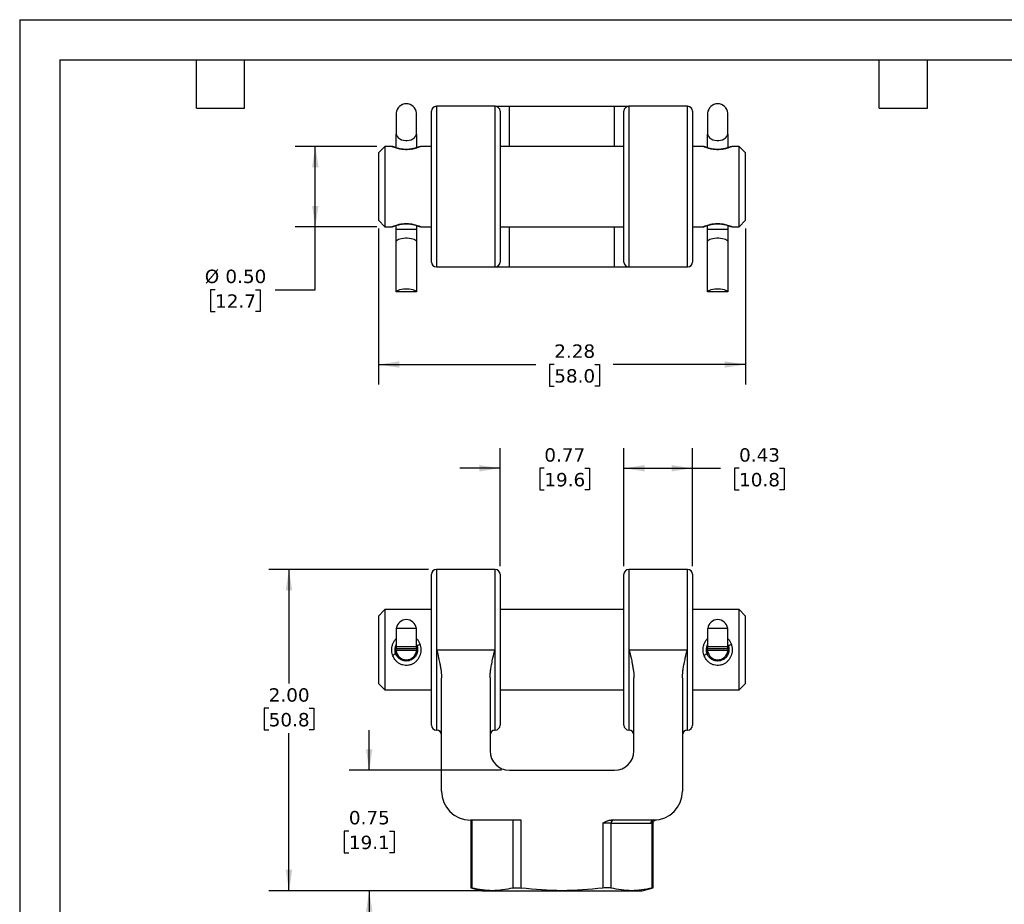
# Model space of a CAD drawing. Header units: inches. Extents: x 0 to 11, y 0 to 8.5.
# Tile 2 of 5: x 0 to 6.1, y 3 to 8.5. Entities that reach past the tile are written whole.
import ezdxf

# ---------------------------------------------------------------- set-up
doc = ezdxf.new("R2010")
doc.units = ezdxf.units.IN
doc.header["$MEASUREMENT"] = 0
doc.linetypes.add('SLD-Solid', pattern=[0])
doc.layers.add('DIMENSIONS', color=140, linetype='SLD-Solid', lineweight=25)
doc.layers.add('TEXT', color=140, linetype='SLD-Solid', lineweight=25)
doc.styles.add('SLDTEXTSTYLE0', font='VERDANA.TTF')
doc.dimstyles.new('SLDDIMSTYLE0', dxfattribs={"dimtxt": 0.084961, "dimasz": 0.13, "dimexe": 0, "dimexo": 0.0625, "dimgap": 0.02124, "dimtad": 0, "dimtih": 1, "dimtoh": 1, "dimrnd": 1e-09, "dimzin": 4, "dimdsep": 46, "dimtxsty": 'SLDTEXTSTYLE0', "dimsah": 1, "dimcen": 0.09, "dimadec": 0, "dimazin": 1, "dimtfac": 1, "dimtofl": 0, "dimtmove": 0, "dimatfit": 3, "dimfxl": 0, "dimfrac": 2, "dimtolj": 1, "dimtzin": 12, "dimarcsym": 0})
doc.dimstyles.new('SLDDIMSTYLE1', dxfattribs={"dimtxt": 0.084961, "dimasz": 0.13, "dimexe": 0, "dimexo": 0.0625, "dimgap": 0.02124, "dimtad": 0, "dimtih": 1, "dimtoh": 1, "dimrnd": 1e-09, "dimdsep": 46, "dimtxsty": 'SLDTEXTSTYLE0', "dimsah": 1, "dimcen": 0.09, "dimadec": 0, "dimazin": 2, "dimtfac": 1, "dimtmove": 0, "dimatfit": 0, "dimfxl": 0, "dimfrac": 2, "dimtolj": 1, "dimtzin": 12, "dimarcsym": 0})
doc.dimstyles.new('SLDDIMSTYLE2', dxfattribs={"dimtxt": 0.084961, "dimasz": 0.13, "dimexe": 0, "dimexo": 0.0625, "dimgap": 0.02124, "dimtad": 0, "dimtih": 1, "dimtoh": 1, "dimrnd": 1e-09, "dimdsep": 46, "dimtxsty": 'SLDTEXTSTYLE0', "dimsah": 1, "dimcen": 0.09, "dimadec": 0, "dimazin": 2, "dimtfac": 1, "dimtofl": 0, "dimtmove": 0, "dimatfit": 3, "dimfxl": 0, "dimfrac": 2, "dimtolj": 1, "dimtzin": 12, "dimarcsym": 0})
doc.dimstyles.new('SLDDIMSTYLE3', dxfattribs={"dimtxt": 0.084961, "dimasz": 0.13, "dimexe": 0, "dimexo": 0.0625, "dimgap": 0.02124, "dimtad": 0, "dimtih": 1, "dimtoh": 1, "dimrnd": 1e-09, "dimzin": 0, "dimdsep": 46, "dimtxsty": 'SLDTEXTSTYLE0', "dimsah": 1, "dimcen": 0.09, "dimadec": 0, "dimazin": 0, "dimtfac": 1, "dimtofl": 0, "dimtmove": 0, "dimatfit": 3, "dimfxl": 0, "dimfrac": 2, "dimtolj": 1, "dimtzin": 12, "dimarcsym": 0})
doc.dimstyles.new('SLDDIMSTYLE4', dxfattribs={"dimtxt": 0.084961, "dimasz": 0.13, "dimexe": 0, "dimexo": 0.0625, "dimgap": 0.02124, "dimtad": 0, "dimtih": 1, "dimtoh": 1, "dimrnd": 1e-09, "dimzin": 12, "dimdsep": 46, "dimtxsty": 'SLDTEXTSTYLE0', "dimsah": 1, "dimcen": 0.09, "dimadec": 0, "dimazin": 3, "dimtfac": 1, "dimtofl": 0, "dimtmove": 0, "dimatfit": 3, "dimfxl": 0, "dimfrac": 2, "dimtolj": 1, "dimtzin": 12, "dimarcsym": 0})

# ---------------------------------------------------------------- blocks, each defined once
blk = doc.blocks.new('_D')
at = {"layer": 'DIMENSIONS'}
for p, q in [((2.5438, 5.077), (1.5513, 5.077)), ((1.6763, 5.077), (1.6763, 4.3665)), ((1.5501, 4.2125), (1.5215, 4.2125)), ((1.5215, 4.2125), (1.5215, 4.0774)), ((1.8025, 4.2125), (1.8311, 4.2125)), ((1.8311, 4.2125), (1.8311, 4.0774)), ((1.5215, 4.0774), (1.5501, 4.0774)), ((1.6763, 3.077), (1.6763, 4.0584)), ((1.8311, 4.0774), (1.8025, 4.0774)), ((2.8927, 3.077), (1.5513, 3.077))]:
    blk.add_line(p, q, dxfattribs=at)
for points in [[(1.6763, 5.077), (1.6563, 4.947), (1.6963, 4.947)], [(1.6763, 3.077), (1.6963, 3.207), (1.6563, 3.207)]]:
    blk.add_solid(points, dxfattribs=at)
at = {"layer": 'DIMENSIONS', "char_height": 0.08333, "attachment_point": 1, "style": 'SLDTEXTSTYLE0'}
for s, insert in [('2.00', (1.5501, 4.3373)), ('50.8', (1.5501, 4.1833))]:
    blk.add_mtext(s, dxfattribs=dict(at, insert=insert))
blk = doc.blocks.new('_D_1')
at = {"layer": 'DIMENSIONS'}
for p, q in [((2.9903, 5.097), (2.9903, 5.832)), ((3.7613, 5.097), (3.7613, 5.832)), ((2.9903, 5.707), (2.7403, 5.707)), ((3.2657, 5.707), (3.2372, 5.707)), ((3.2372, 5.707), (3.2372, 5.5719)), ((3.5182, 5.707), (3.5467, 5.707)), ((3.5467, 5.707), (3.5467, 5.5719)), ((3.7613, 5.707), (4.0113, 5.707)), ((3.2372, 5.5719), (3.2657, 5.5719)), ((3.5467, 5.5719), (3.5182, 5.5719))]:
    blk.add_line(p, q, dxfattribs=at)
for points in [[(2.9903, 5.707), (2.8603, 5.727), (2.8603, 5.687)], [(3.7613, 5.707), (3.8913, 5.687), (3.8913, 5.727)]]:
    blk.add_solid(points, dxfattribs=at)
at = {"layer": 'DIMENSIONS', "char_height": 0.08333, "attachment_point": 1, "style": 'SLDTEXTSTYLE0'}
for s, insert in [('0.77', (3.2657, 5.8318)), ('19.6', (3.2657, 5.6778))]:
    blk.add_mtext(s, dxfattribs=dict(at, insert=insert))
blk = doc.blocks.new('_D_2')
at = {"layer": 'DIMENSIONS'}
for p, q in [((3.7613, 5.097), (3.7613, 5.832)), ((4.1878, 5.097), (4.1878, 5.832)), ((3.7613, 5.707), (4.1878, 5.707)), ((4.1878, 5.707), (4.363, 5.707)), ((4.4781, 5.707), (4.4496, 5.707)), ((4.4496, 5.707), (4.4496, 5.5719)), ((4.7306, 5.707), (4.7591, 5.707)), ((4.7591, 5.707), (4.7591, 5.5719)), ((4.4496, 5.5719), (4.4781, 5.5719)), ((4.7591, 5.5719), (4.7306, 5.5719))]:
    blk.add_line(p, q, dxfattribs=at)
for points in [[(3.7613, 5.707), (3.8913, 5.687), (3.8913, 5.727)], [(4.1878, 5.707), (4.0578, 5.727), (4.0578, 5.687)]]:
    blk.add_solid(points, dxfattribs=at)
at = {"layer": 'DIMENSIONS', "char_height": 0.08333, "attachment_point": 1, "style": 'SLDTEXTSTYLE0'}
for s, insert in [('0.43', (4.4781, 5.8318)), ('10.8', (4.4781, 5.6778))]:
    blk.add_mtext(s, dxfattribs=dict(at, insert=insert))
blk = doc.blocks.new('_D_3')
at = {"layer": 'DIMENSIONS'}
for p, q in [((2.1755, 3.827), (2.1755, 4.077)), ((2.9983, 3.827), (2.0505, 3.827)), ((2.0492, 3.4485), (2.0207, 3.4485)), ((2.0207, 3.4485), (2.0207, 3.3135)), ((2.3017, 3.4485), (2.3302, 3.4485)), ((2.3302, 3.4485), (2.3302, 3.3135)), ((2.0207, 3.3135), (2.0492, 3.3135)), ((2.3302, 3.3135), (2.3017, 3.3135)), ((2.8927, 3.077), (2.0505, 3.077)), ((2.1755, 3.077), (2.1755, 2.827))]:
    blk.add_line(p, q, dxfattribs=at)
for points in [[(2.1755, 3.827), (2.1955, 3.957), (2.1555, 3.957)], [(2.1755, 3.077), (2.1555, 2.947), (2.1955, 2.947)]]:
    blk.add_solid(points, dxfattribs=at)
at = {"layer": 'DIMENSIONS', "char_height": 0.08333, "attachment_point": 1, "style": 'SLDTEXTSTYLE0'}
for s, insert in [('0.75', (2.0492, 3.5734)), ('19.1', (2.0492, 3.4193))]:
    blk.add_mtext(s, dxfattribs=dict(at, insert=insert))
blk = doc.blocks.new('_D_6')
at = {"layer": 'DIMENSIONS'}
for p, q in [((2.2238, 7.7108), (1.7151, 7.7108)), ((1.8401, 7.2108), (1.8401, 7.7108)), ((2.2238, 7.2108), (1.7151, 7.2108)), ((1.8401, 6.8189), (1.8401, 7.2108)), ((1.2164, 6.8189), (1.1878, 6.8189)), ((1.1878, 6.8189), (1.1878, 6.6838)), ((1.4688, 6.8189), (1.4974, 6.8189)), ((1.4974, 6.8189), (1.4974, 6.6838)), ((1.5901, 6.8189), (1.8401, 6.8189)), ((1.1878, 6.6838), (1.2164, 6.6838)), ((1.4974, 6.6838), (1.4688, 6.6838))]:
    blk.add_line(p, q, dxfattribs=at)
for points in [[(1.8401, 7.7108), (1.8201, 7.5808), (1.8601, 7.5808)], [(1.8401, 7.2108), (1.8601, 7.3408), (1.8201, 7.3408)]]:
    blk.add_solid(points, dxfattribs=at)
at = {"layer": 'DIMENSIONS', "char_height": 0.08333, "attachment_point": 1, "style": 'SLDTEXTSTYLE0'}
for s, insert in [('%%c', (1.1522, 6.9437)), ('0.50', (1.2805, 6.9437)), ('12.7', (1.2164, 6.7897))]:
    blk.add_mtext(s, dxfattribs=dict(at, insert=insert))
blk = doc.blocks.new('_D_7')
at = {"layer": 'DIMENSIONS'}
for p, q in [((2.2338, 7.2008), (2.2338, 6.2281)), ((4.5178, 7.2008), (4.5178, 6.2281)), ((2.2338, 6.3531), (3.2124, 6.3531)), ((3.3275, 6.3531), (3.299, 6.3531)), ((3.299, 6.3531), (3.299, 6.2181)), ((3.58, 6.3531), (3.6085, 6.3531)), ((3.6085, 6.3531), (3.6085, 6.2181)), ((4.5178, 6.3531), (3.6951, 6.3531)), ((3.299, 6.2181), (3.3275, 6.2181)), ((3.6085, 6.2181), (3.58, 6.2181))]:
    blk.add_line(p, q, dxfattribs=at)
for points in [[(2.2338, 6.3531), (2.3638, 6.3331), (2.3638, 6.3731)], [(4.5178, 6.3531), (4.3878, 6.3731), (4.3878, 6.3331)]]:
    blk.add_solid(points, dxfattribs=at)
at = {"layer": 'DIMENSIONS', "char_height": 0.08333, "attachment_point": 1, "style": 'SLDTEXTSTYLE0'}
for s, insert in [('2.28', (3.3275, 6.478)), ('58.0', (3.3275, 6.324))]:
    blk.add_mtext(s, dxfattribs=dict(at, insert=insert))

msp = doc.modelspace()

# ---------------------------------------------------------------- linework, layer by layer
at = {"color": 7, "linetype": 'SLD-Solid'}
for q in [(0.0001, 0.0001), (11.0001, 8.5001)]:
    msp.add_line((0.0001, 8.5001), q, dxfattribs=at)
for p, q in [((2.3445, 7.9189), (2.3445, 7.787)), ((2.4691, 7.787), (2.4691, 7.9189)), ((2.5957, 7.9608), (2.5938, 7.9608)), ((2.5938, 7.9608), (2.5938, 6.9608)), ((2.9583, 7.9608), (2.5958, 7.9608)), ((2.9603, 7.9608), (2.9583, 7.9608)), ((2.9603, 7.9608), (3.0483, 7.9608)), ((2.9603, 6.9608), (2.9603, 7.9608)), ((3.0483, 7.9608), (3.7033, 7.9608)), ((3.0483, 7.7108), (3.0483, 7.9608)), ((3.7033, 7.9608), (3.7913, 7.9608)), ((3.7033, 7.7108), (3.7033, 7.9608)), ((3.7932, 7.9608), (3.7913, 7.9608)), ((3.7913, 7.9608), (3.7913, 6.9608)), ((4.1558, 7.9608), (3.7933, 7.9608)), ((4.1578, 7.9608), (4.1558, 7.9608)), ((4.1578, 6.9608), (4.1578, 7.9608)), ((4.2825, 7.9189), (4.2825, 7.787)), ((4.4071, 7.787), (4.4071, 7.9189)), ((2.3445, 7.7023), (2.3445, 7.787)), ((2.4691, 7.787), (2.4691, 7.7025)), ((4.2825, 7.7023), (4.2825, 7.787)), ((4.4071, 7.787), (4.4071, 7.7025)), ((2.2738, 7.7108), (2.2338, 7.6708)), ((2.2338, 7.6708), (2.2338, 7.2508)), ((2.3168, 7.7108), (2.2738, 7.7108)), ((2.2738, 7.7108), (2.2738, 7.4608)), ((2.3265, 7.7084), (2.3239, 7.7094)), ((2.497, 7.7108), (2.4896, 7.7094)), ((2.5638, 7.7108), (2.4967, 7.7108)), ((3.7613, 7.7108), (2.9903, 7.7108)), ((4.2548, 7.7108), (4.1878, 7.7108)), ((4.435, 7.7108), (4.4276, 7.7094)), ((4.4778, 7.7108), (4.4347, 7.7108)), ((4.5178, 7.6708), (4.4778, 7.7108)), ((4.4778, 7.4608), (4.4778, 7.7108)), ((4.5178, 7.2508), (4.5178, 7.6708)), ((2.2738, 7.4608), (2.2738, 7.2108)), ((4.4778, 7.2108), (4.4778, 7.4608)), ((2.2338, 7.2508), (2.2738, 7.2108)), ((4.4778, 7.2108), (4.5178, 7.2508)), ((2.2738, 7.2108), (2.3168, 7.2108)), ((2.3168, 7.2109), (2.3167, 7.2109)), ((2.3286, 7.214), (2.3304, 7.2146)), ((2.3445, 7.1963), (2.3445, 7.2194)), ((2.3445, 7.1215), (2.3445, 7.1963)), ((2.3445, 7.1963), (2.4691, 7.1963)), ((2.4691, 7.2193), (2.4691, 7.1963)), ((2.4691, 7.1963), (2.4691, 7.1215)), ((2.4832, 7.2146), (2.4856, 7.2137)), ((2.4878, 7.2129), (2.4895, 7.2123)), ((2.4894, 7.2123), (2.497, 7.2108)), ((2.4967, 7.2109), (2.4968, 7.2109)), ((2.4967, 7.2108), (2.5638, 7.2108)), ((2.9903, 7.2108), (3.7613, 7.2108)), ((3.0483, 6.9608), (3.0483, 7.2108)), ((3.7033, 6.9608), (3.7033, 7.2108)), ((4.1878, 7.2108), (4.2548, 7.2108)), ((4.2548, 7.2109), (4.2547, 7.2109)), ((4.2666, 7.214), (4.2684, 7.2146)), ((4.2825, 7.1963), (4.2825, 7.2194)), ((4.2825, 7.1215), (4.2825, 7.1963)), ((4.2825, 7.1963), (4.4071, 7.1963)), ((4.4071, 7.2193), (4.4071, 7.1963)), ((4.4071, 7.1963), (4.4071, 7.1215)), ((4.4212, 7.2146), (4.4236, 7.2137)), ((4.4258, 7.2129), (4.4275, 7.2123)), ((4.4274, 7.2123), (4.435, 7.2108)), ((4.4347, 7.2109), (4.4348, 7.2109)), ((4.4347, 7.2108), (4.4778, 7.2108)), ((2.3445, 6.8054), (2.3445, 7.1215)), ((2.4691, 7.1215), (2.4691, 6.8054)), ((4.2825, 6.8054), (4.2825, 7.1215)), ((4.4071, 7.1215), (4.4071, 6.8054)), ((2.5938, 6.9608), (2.5957, 6.9608)), ((2.5958, 6.9608), (2.9583, 6.9608)), ((2.9583, 6.9608), (2.9603, 6.9608)), ((2.9603, 6.9608), (3.0483, 6.9608)), ((3.0483, 6.9608), (3.7033, 6.9608)), ((3.7033, 6.9608), (3.7913, 6.9608)), ((3.7913, 6.9608), (3.7932, 6.9608)), ((3.7933, 6.9608), (4.1558, 6.9608)), ((4.1558, 6.9608), (4.1578, 6.9608)), ((2.4691, 6.8054), (2.3445, 6.8054)), ((4.4071, 6.8054), (4.2825, 6.8054)), ((2.9603, 5.077), (2.5938, 5.077)), ((2.5938, 5.077), (2.5938, 4.077)), ((2.9603, 4.077), (2.9603, 5.077)), ((4.1578, 5.077), (3.7913, 5.077)), ((3.7913, 5.077), (3.7913, 4.077)), ((4.1578, 4.077), (4.1578, 5.077)), ((2.2738, 4.827), (2.2338, 4.787)), ((2.2338, 4.787), (2.2338, 4.367)), ((2.5638, 4.827), (2.2738, 4.827)), ((2.2738, 4.827), (2.2738, 4.327)), ((3.7613, 4.827), (2.9903, 4.827)), ((4.4778, 4.827), (4.1878, 4.827)), ((4.5178, 4.787), (4.4778, 4.827)), ((4.4778, 4.327), (4.4778, 4.827)), ((4.5178, 4.577), (4.5178, 4.787)), ((2.3445, 4.7103), (2.3445, 4.5952)), ((2.4691, 4.7103), (2.3445, 4.7103)), ((2.4691, 4.5952), (2.4691, 4.7103)), ((4.4071, 4.7103), (4.2825, 4.7103)), ((4.2825, 4.7103), (4.2825, 4.5952)), ((4.4071, 4.5952), (4.4071, 4.7103)), ((2.4691, 4.6078), (2.4731, 4.6002)), ((4.4071, 4.6078), (4.4111, 4.6002)), ((2.4691, 4.5952), (2.3445, 4.5952)), ((2.3445, 4.5952), (2.3445, 4.582)), ((2.4691, 4.582), (2.3445, 4.582)), ((2.3445, 4.572), (2.3445, 4.582)), ((2.4691, 4.572), (2.3445, 4.572)), ((2.3445, 4.5466), (2.3445, 4.572)), ((2.4691, 4.582), (2.4691, 4.5952)), ((2.4691, 4.582), (2.4691, 4.572)), ((2.4691, 4.572), (2.4691, 4.5456)), ((2.5958, 4.577), (2.9583, 4.577)), ((2.5958, 4.077), (2.5958, 4.577)), ((2.9583, 4.577), (2.9583, 4.077)), ((3.7933, 4.577), (4.1558, 4.577)), ((3.7933, 4.077), (3.7933, 4.577)), ((4.1558, 4.577), (4.1558, 4.077)), ((4.4071, 4.5952), (4.2825, 4.5952)), ((4.2825, 4.5952), (4.2825, 4.582)), ((4.4071, 4.582), (4.2825, 4.582)), ((4.2825, 4.572), (4.2825, 4.582)), ((4.4071, 4.572), (4.2825, 4.572)), ((4.2825, 4.5466), (4.2825, 4.572)), ((4.4071, 4.582), (4.4071, 4.5952)), ((4.4071, 4.582), (4.4071, 4.572)), ((4.4071, 4.572), (4.4071, 4.5456)), ((4.5178, 4.367), (4.5178, 4.577)), ((2.2338, 4.367), (2.2738, 4.327)), ((2.6258, 3.697), (2.6258, 4.4013)), ((2.9283, 4.4013), (2.9283, 3.947)), ((3.8233, 3.947), (3.8233, 4.4013)), ((4.1258, 4.4013), (4.1258, 3.697)), ((4.4778, 4.327), (4.5178, 4.367)), ((2.2738, 4.327), (2.5638, 4.327)), ((2.9903, 4.327), (3.7613, 4.327)), ((4.1878, 4.327), (4.4778, 4.327)), ((2.5938, 4.077), (2.5958, 4.077)), ((2.9583, 4.077), (2.9603, 4.077)), ((3.7913, 4.077), (3.7933, 4.077)), ((4.1558, 4.077), (4.1578, 4.077)), ((3.0483, 3.827), (3.7033, 3.827)), ((3.1217, 3.517), (2.8058, 3.517)), ((2.8077, 3.517), (2.8077, 3.0951)), ((2.8157, 3.0933), (2.8157, 3.517)), ((3.0698, 3.517), (3.0698, 3.0933)), ((3.1217, 3.0933), (3.1217, 3.517)), ((3.6817, 3.497), (3.6298, 3.497)), ((3.6298, 3.497), (3.6298, 3.0933)), ((3.6817, 3.0933), (3.6817, 3.497)), ((3.6817, 3.497), (3.9284, 3.497)), ((3.9458, 3.517), (3.6827, 3.517)), ((3.9358, 3.4972), (3.9358, 3.0933)), ((3.9438, 3.0951), (3.9438, 3.4979)), ((2.8077, 3.0953), (2.8758, 3.077)), ((2.8758, 3.077), (2.9427, 3.077)), ((2.9427, 3.077), (3.3758, 3.077)), ((3.3758, 3.077), (3.8088, 3.077)), ((3.8088, 3.077), (3.8758, 3.077)), ((3.8758, 3.077), (3.9438, 3.0953))]:
    msp.add_line(p, q)
at = {"flags": 128}
for points in [[(2.3445, 7.787), (2.3467, 7.7785), (2.3512, 7.7706), (2.358, 7.7634), (2.3667, 7.7573), (2.377, 7.7525), (2.3884, 7.7492), (2.4006, 7.7475), (2.413, 7.7475), (2.4251, 7.7492), (2.4365, 7.7525), (2.4468, 7.7573), (2.4555, 7.7634), (2.4623, 7.7706), (2.4668, 7.7785), (2.4691, 7.787)], [(4.2825, 7.787), (4.2847, 7.7785), (4.2892, 7.7706), (4.296, 7.7634), (4.3047, 7.7573), (4.315, 7.7525), (4.3264, 7.7492), (4.3386, 7.7475), (4.351, 7.7475), (4.3631, 7.7492), (4.3745, 7.7525), (4.3848, 7.7573), (4.3935, 7.7634), (4.4003, 7.7706), (4.4048, 7.7785), (4.4071, 7.787)], [(2.4359, 7.6945), (2.4372, 7.6945), (2.439, 7.6934)], [(4.3739, 7.6945), (4.3752, 7.6945), (4.377, 7.6934)], [(2.4919, 7.2129), (2.4882, 7.2131), (2.4849, 7.214)], [(4.4299, 7.2129), (4.4262, 7.2131), (4.4229, 7.214)], [(2.3445, 7.1215), (2.3467, 7.1257), (2.3512, 7.1296), (2.358, 7.1332), (2.3667, 7.1362), (2.377, 7.1386), (2.3884, 7.1402), (2.4006, 7.1411), (2.413, 7.1411), (2.4251, 7.1402), (2.4365, 7.1386), (2.4468, 7.1362), (2.4555, 7.1332), (2.4623, 7.1296), (2.4668, 7.1257), (2.4691, 7.1215)], [(4.2825, 7.1215), (4.2847, 7.1257), (4.2892, 7.1296), (4.296, 7.1332), (4.3047, 7.1362), (4.315, 7.1386), (4.3264, 7.1402), (4.3386, 7.1411), (4.351, 7.1411), (4.3631, 7.1402), (4.3745, 7.1386), (4.3848, 7.1362), (4.3935, 7.1332), (4.4003, 7.1296), (4.4048, 7.1257), (4.4071, 7.1215)], [(2.3445, 6.8054), (2.3467, 6.8095), (2.3512, 6.8135), (2.358, 6.817), (2.3667, 6.8201), (2.377, 6.8225), (2.3884, 6.8241), (2.4006, 6.8249), (2.413, 6.8249), (2.4251, 6.8241), (2.4365, 6.8225), (2.4468, 6.8201), (2.4555, 6.817), (2.4623, 6.8135), (2.4668, 6.8095), (2.4691, 6.8054)], [(4.2825, 6.8054), (4.2847, 6.8095), (4.2892, 6.8135), (4.296, 6.817), (4.3047, 6.8201), (4.315, 6.8225), (4.3264, 6.8241), (4.3386, 6.8249), (4.351, 6.8249), (4.3631, 6.8241), (4.3745, 6.8225), (4.3848, 6.8201), (4.3935, 6.817), (4.4003, 6.8135), (4.4048, 6.8095), (4.4071, 6.8054)]]:
    msp.add_lwpolyline(points, dxfattribs=at)
for centre, radius, start, end in [((2.4068, 7.9139), 0.0625, 4.58857, 175.41143), ((4.3448, 7.9139), 0.0625, 4.58857, 175.41143), ((2.5938, 7.9308), 0.03, 90, 180), ((2.9603, 7.9308), 0.03, 0, 90), ((3.7913, 7.9308), 0.03, 90, 180), ((4.1578, 7.9308), 0.03, 0, 90), ((2.5938, 6.9908), 0.03, 180, 270), ((2.9603, 6.9908), 0.03, 270, 0), ((3.7913, 6.9908), 0.03, 180, 270), ((4.1578, 6.9908), 0.03, 270, 0), ((2.5938, 5.047), 0.03, 90, 180), ((2.9603, 5.047), 0.03, 0, 90), ((3.7913, 5.047), 0.03, 90, 180), ((4.1578, 5.047), 0.03, 0, 90), ((2.4068, 4.7022), 0.0628, 7.41427, 172.58573), ((4.3448, 4.7022), 0.0628, 7.41427, 172.58573), ((2.5018, 4.5652), 0.0453, 102.55695, 129.33633), ((4.4398, 4.5652), 0.0453, 102.55695, 129.33633), ((2.3117, 4.5891), 0.0454, 282.51532, 309.23287), ((2.4068, 4.577), 0.0625, 184.58857, 355.41143), ((4.2497, 4.5891), 0.0454, 282.51532, 309.23287), ((4.3448, 4.577), 0.0625, 184.58857, 355.41143), ((2.5938, 4.107), 0.03, 180, 270), ((2.9603, 4.107), 0.03, 270, 0), ((3.7913, 4.107), 0.03, 180, 270), ((4.1578, 4.107), 0.03, 270, 0), ((2.5958, 4.047), 0.03, 0, 90), ((2.9583, 4.047), 0.03, 90, 180), ((3.7933, 4.047), 0.03, 0, 90), ((4.1558, 4.047), 0.03, 90, 180), ((3.0483, 3.947), 0.12, 180, 270), ((3.7033, 3.947), 0.12, 270, 0), ((2.8058, 3.697), 0.18, 180, 270), ((3.9458, 3.697), 0.18, 270, 0), ((3.7005, 3.4983), 0.0188, 94.40195, 183.81126), ((3.9472, 3.4983), 0.0188, 94.40195, 183.81126), ((3.9544, 3.4986), 0.0187, 96.34762, 184.27825)]:
    msp.add_arc(centre, radius, start, end)
for points, knots in [([(2.5638, 6.9908), (2.5638, 6.9908), (2.5638, 7.0403), (2.5638, 7.2166), (2.5638, 7.3361), (2.5638, 7.5854), (2.5638, 7.705), (2.5638, 7.8813), (2.5638, 7.9308), (2.5638, 7.9308)], [0, 0, 0, 0, 0.25, 0.25, 0.5, 0.5, 0.75, 0.75, 1, 1, 1, 1]), ([(2.9903, 7.9308), (2.9903, 7.9308), (2.9903, 7.8813), (2.9903, 7.705), (2.9903, 7.5854), (2.9903, 7.4608)], [0, 0, 0, 0, 0.5, 0.5, 1, 1, 1, 1]), ([(3.7613, 7.4608), (3.7613, 7.5854), (3.7613, 7.705), (3.7613, 7.8813), (3.7613, 7.9308), (3.7613, 7.9308)], [0, 0, 0, 0, 0.5, 0.5, 1, 1, 1, 1]), ([(4.1878, 7.9308), (4.1878, 7.9308), (4.1878, 7.8813), (4.1878, 7.705), (4.1878, 7.5854), (4.1878, 7.3361), (4.1878, 7.2166), (4.1878, 7.0403), (4.1878, 6.9908), (4.1878, 6.9908)], [0, 0, 0, 0, 0.25, 0.25, 0.5, 0.5, 0.75, 0.75, 1, 1, 1, 1]), ([(2.439, 7.6934), (2.4331, 7.6926), (2.4213, 7.6909), (2.4024, 7.6905), (2.3871, 7.6916), (2.3754, 7.6932), (2.3643, 7.6952), (2.3514, 7.6983), (2.3386, 7.7023), (2.3284, 7.7059), (2.3211, 7.7089), (2.317, 7.7106), (2.3159, 7.7111), (2.3174, 7.7104), (2.318, 7.7102)], [0, 0, 0, 0, 0.095349, 0.189071, 0.282077, 0.329229, 0.377606, 0.47053, 0.566007, 0.659884, 0.754346, 0.848621, 0.942816, 1, 1, 1, 1]), ([(2.3239, 7.7094), (2.3227, 7.7098), (2.3202, 7.7106), (2.3177, 7.7107), (2.3165, 7.7108)], [0, 0, 0, 0, 0.511445, 1, 1, 1, 1]), ([(2.4359, 7.6945), (2.4295, 7.6938), (2.4167, 7.6922), (2.3961, 7.6923), (2.3763, 7.6944), (2.3585, 7.6981), (2.3434, 7.7024), (2.3321, 7.7062), (2.325, 7.7089), (2.3244, 7.7092), (2.3242, 7.7093)], [0, 0, 0, 0, 0.12201, 0.243074, 0.36541, 0.490679, 0.619209, 0.750667, 0.884092, 1, 1, 1, 1]), ([(2.4896, 7.7094), (2.4886, 7.709), (2.4867, 7.7082), (2.4749, 7.7039), (2.4581, 7.6987), (2.4432, 7.6959), (2.4359, 7.6945)], [0, 0, 0, 0, 0.256872, 0.511262, 0.759256, 1, 1, 1, 1]), ([(2.4967, 7.7107), (2.4968, 7.7107), (2.4973, 7.7109), (2.495, 7.7099), (2.4895, 7.7077), (2.4809, 7.7044), (2.4694, 7.7005), (2.4555, 7.6965), (2.4444, 7.6944), (2.439, 7.6934)], [0, 0, 0, 0, 0.035705, 0.196317, 0.357088, 0.518689, 0.678657, 0.841773, 1, 1, 1, 1]), ([(2.4893, 7.7092), (2.4894, 7.7093), (2.4895, 7.7093), (2.4872, 7.7085), (2.487, 7.7084)], [0, 0, 0, 0, 0.905997, 1, 1, 1, 1]), ([(4.2619, 7.7094), (4.2607, 7.7098), (4.2582, 7.7106), (4.2557, 7.7107), (4.2545, 7.7108)], [0, 0, 0, 0, 0.5114452, 1, 1, 1, 1]), ([(4.377, 7.6934), (4.3711, 7.6926), (4.3593, 7.6909), (4.3404, 7.6905), (4.3251, 7.6916), (4.3134, 7.6932), (4.3023, 7.6952), (4.2894, 7.6983), (4.2766, 7.7023), (4.2663, 7.706), (4.2592, 7.7088), (4.255, 7.7106), (4.2549, 7.7106), (4.2548, 7.7107)], [0, 0, 0, 0, 0.103441, 0.205117, 0.306017, 0.357171, 0.409654, 0.510465, 0.614045, 0.71589, 0.818368, 0.920644, 1, 1, 1, 1]), ([(4.3739, 7.6945), (4.3675, 7.6938), (4.3547, 7.6922), (4.3341, 7.6923), (4.3143, 7.6944), (4.2965, 7.6981), (4.2814, 7.7024), (4.2701, 7.7062), (4.263, 7.7089), (4.2624, 7.7092), (4.2622, 7.7093)], [0, 0, 0, 0, 0.12201, 0.243074, 0.36541, 0.490679, 0.619209, 0.750667, 0.884092, 1, 1, 1, 1]), ([(4.4276, 7.7094), (4.4266, 7.709), (4.4247, 7.7082), (4.4129, 7.7039), (4.3961, 7.6987), (4.3812, 7.6959), (4.3739, 7.6945)], [0, 0, 0, 0, 0.256872, 0.511262, 0.759256, 1, 1, 1, 1]), ([(4.4347, 7.7107), (4.4348, 7.7107), (4.4353, 7.7109), (4.433, 7.7099), (4.4275, 7.7077), (4.4189, 7.7044), (4.4074, 7.7005), (4.3935, 7.6965), (4.3824, 7.6944), (4.377, 7.6934)], [0, 0, 0, 0, 0.035705, 0.196317, 0.357088, 0.518689, 0.678657, 0.841773, 1, 1, 1, 1]), ([(4.4273, 7.7092), (4.4274, 7.7093), (4.4275, 7.7093), (4.4252, 7.7085), (4.425, 7.7084)], [0, 0, 0, 0, 0.9059967, 1, 1, 1, 1]), ([(2.9903, 7.4608), (2.9903, 7.3361), (2.9903, 7.2166), (2.9903, 7.0403), (2.9903, 6.9908), (2.9903, 6.9908)], [0, 0, 0, 0, 0.5, 0.5, 1, 1, 1, 1]), ([(3.7613, 6.9908), (3.7613, 6.9908), (3.7613, 7.0403), (3.7613, 7.2166), (3.7613, 7.3361), (3.7613, 7.4608)], [0, 0, 0, 0, 0.5, 0.5, 1, 1, 1, 1]), ([(2.3167, 7.2109), (2.3167, 7.2109), (2.3163, 7.2107), (2.3187, 7.2117), (2.3241, 7.2139), (2.3328, 7.2173), (2.3444, 7.2212), (2.3561, 7.2245), (2.3665, 7.2268), (2.3776, 7.2288), (2.3925, 7.2306), (2.4112, 7.2311), (2.4266, 7.23), (2.4383, 7.2284), (2.4494, 7.2263), (2.4622, 7.2232), (2.475, 7.2193), (2.4854, 7.2155), (2.4898, 7.2138), (2.4919, 7.2129)], [0, 0, 0, 0, 0.008925, 0.07972, 0.150583, 0.22175, 0.292183, 0.363935, 0.398867, 0.433633, 0.504887, 0.574949, 0.644939, 0.680426, 0.716839, 0.786702, 0.85848, 0.929026, 1, 1, 1, 1]), ([(2.3165, 7.2108), (2.3178, 7.2109), (2.3203, 7.211), (2.3228, 7.2118), (2.324, 7.2123)], [0, 0, 0, 0, 0.490331, 1, 1, 1, 1]), ([(2.324, 7.2123), (2.3249, 7.2126), (2.3265, 7.2132), (2.334, 7.216), (2.3435, 7.2192), (2.3543, 7.2223), (2.3654, 7.2249), (2.3762, 7.2269), (2.3861, 7.2282), (2.3952, 7.229), (2.4045, 7.2293), (2.4148, 7.2292), (2.4266, 7.2283), (2.4394, 7.2266), (2.4526, 7.224), (2.4655, 7.2206), (2.4773, 7.2168), (2.4823, 7.215), (2.4849, 7.214)], [0, 0, 0, 0, 0.0894572, 0.1716402, 0.245903, 0.3122586, 0.3711102, 0.4221419, 0.4664565, 0.5041199, 0.5407531, 0.5840854, 0.6340355, 0.6912325, 0.7559797, 0.8290867, 0.9104056, 1, 1, 1, 1]), ([(2.4849, 7.214), (2.4865, 7.2134), (2.4893, 7.2123), (2.4892, 7.2123), (2.4892, 7.2124)], [0, 0, 0, 0, 0.5963946, 1, 1, 1, 1]), ([(2.4919, 7.2129), (2.4936, 7.2122), (2.4966, 7.211), (2.4967, 7.2109), (2.4967, 7.2109)], [0, 0, 0, 0, 0.568394, 1, 1, 1, 1]), ([(4.2547, 7.2109), (4.2547, 7.2109), (4.2543, 7.2107), (4.2567, 7.2117), (4.2621, 7.2139), (4.2708, 7.2173), (4.2824, 7.2212), (4.2941, 7.2245), (4.3045, 7.2268), (4.3156, 7.2288), (4.3305, 7.2306), (4.3492, 7.2311), (4.3646, 7.23), (4.3763, 7.2284), (4.3874, 7.2263), (4.4002, 7.2232), (4.413, 7.2193), (4.4234, 7.2155), (4.4278, 7.2138), (4.4299, 7.2129)], [0, 0, 0, 0, 0.008925, 0.07972, 0.150583, 0.22175, 0.292183, 0.363935, 0.398867, 0.433633, 0.504887, 0.574949, 0.644939, 0.680426, 0.716839, 0.786702, 0.85848, 0.929026, 1, 1, 1, 1]), ([(4.2545, 7.2108), (4.2558, 7.2109), (4.2583, 7.211), (4.2608, 7.2118), (4.262, 7.2123)], [0, 0, 0, 0, 0.490331, 1, 1, 1, 1]), ([(4.262, 7.2123), (4.2629, 7.2126), (4.2645, 7.2132), (4.272, 7.216), (4.2815, 7.2192), (4.2923, 7.2223), (4.3034, 7.2249), (4.3142, 7.2269), (4.3241, 7.2282), (4.3332, 7.229), (4.3425, 7.2293), (4.3528, 7.2292), (4.3646, 7.2283), (4.3774, 7.2266), (4.3906, 7.224), (4.4035, 7.2206), (4.4153, 7.2168), (4.4203, 7.215), (4.4229, 7.214)], [0, 0, 0, 0, 0.089457, 0.17164, 0.245903, 0.312259, 0.37111, 0.422142, 0.466456, 0.50412, 0.540753, 0.584085, 0.634036, 0.691232, 0.75598, 0.829087, 0.910406, 1, 1, 1, 1]), ([(4.4229, 7.214), (4.4245, 7.2134), (4.4273, 7.2123), (4.4272, 7.2123), (4.4272, 7.2124)], [0, 0, 0, 0, 0.596395, 1, 1, 1, 1]), ([(4.4299, 7.2129), (4.4316, 7.2122), (4.4346, 7.211), (4.4347, 7.2109), (4.4347, 7.2109)], [0, 0, 0, 0, 0.568394, 1, 1, 1, 1]), ([(2.5638, 4.577), (2.5638, 4.7017), (2.5638, 4.8212), (2.5638, 4.9975), (2.5638, 5.047), (2.5638, 5.047)], [0, 0, 0, 0, 0.5, 0.5, 1, 1, 1, 1]), ([(2.9903, 5.047), (2.9903, 5.047), (2.9903, 4.9975), (2.9903, 4.8212), (2.9903, 4.7017), (2.9903, 4.4524), (2.9903, 4.3328), (2.9903, 4.1566), (2.9903, 4.107), (2.9903, 4.107)], [0, 0, 0, 0, 0.25, 0.25, 0.5, 0.5, 0.75, 0.75, 1, 1, 1, 1]), ([(3.7613, 4.107), (3.7613, 4.107), (3.7613, 4.1566), (3.7613, 4.3328), (3.7613, 4.4524), (3.7613, 4.7017), (3.7613, 4.8212), (3.7613, 4.9975), (3.7613, 5.047), (3.7613, 5.047)], [0, 0, 0, 0, 0.25, 0.25, 0.5, 0.5, 0.75, 0.75, 1, 1, 1, 1]), ([(4.1878, 5.047), (4.1878, 5.047), (4.1878, 4.9975), (4.1878, 4.8212), (4.1878, 4.7017), (4.1878, 4.577)], [0, 0, 0, 0, 0.5, 0.5, 1, 1, 1, 1]), ([(2.3215, 4.5448), (2.3199, 4.5508), (2.3167, 4.5628), (2.3161, 4.5816), (2.3185, 4.6002), (2.3242, 4.618), (2.3326, 4.6344), (2.3406, 4.6435), (2.3445, 4.648)], [0, 0, 0, 0, 0.167454, 0.33476, 0.501946, 0.669293, 0.837354, 1, 1, 1, 1]), ([(2.4919, 4.6094), (2.4926, 4.6074), (2.4938, 4.6034), (2.4951, 4.5974), (2.4961, 4.5912), (2.4968, 4.5851), (2.4971, 4.5788), (2.4969, 4.5684), (2.4951, 4.5539), (2.4894, 4.5361), (2.4807, 4.5197), (2.4691, 4.5053), (2.4551, 4.4934), (2.4388, 4.4846), (2.4209, 4.4794), (2.4022, 4.4784), (2.3837, 4.4815), (2.3665, 4.4885), (2.3513, 4.4988), (2.3399, 4.5106), (2.3316, 4.5223), (2.3257, 4.5331), (2.3229, 4.5409), (2.3215, 4.5448)], [0, 0, 0, 0, 0.021014, 0.041878, 0.062664, 0.083443, 0.104289, 0.125273, 0.18774, 0.250267, 0.313151, 0.375388, 0.438829, 0.500365, 0.563219, 0.625027, 0.687337, 0.749807, 0.811494, 0.874871, 0.916511, 0.958025, 1, 1, 1, 1]), ([(2.3404, 4.5539), (2.3389, 4.5595), (2.3366, 4.5677), (2.3364, 4.5791), (2.3373, 4.5898), (2.3398, 4.5989), (2.3427, 4.6061), (2.3439, 4.6084), (2.3445, 4.6095)], [0, 0, 0, 0, 0.299273, 0.445379, 0.589567, 0.86156, 0.936731, 1, 1, 1, 1]), ([(2.4731, 4.6002), (2.4749, 4.595), (2.4761, 4.5894), (2.4772, 4.5782), (2.4771, 4.5725), (2.4746, 4.5558), (2.4703, 4.5452), (2.4607, 4.5317), (2.4569, 4.5276), (2.4486, 4.5203), (2.444, 4.5172), (2.4292, 4.5096), (2.418, 4.5068), (2.4068, 4.5068)], [0, 0, 0, 0, 0.125, 0.125, 0.25, 0.25, 0.5, 0.5, 0.625, 0.625, 0.75, 0.75, 1, 1, 1, 1]), ([(2.4691, 4.6474), (2.471, 4.6455), (2.4772, 4.6394), (2.4853, 4.6267), (2.4897, 4.6152), (2.4919, 4.6094)], [0, 0, 0, 0, 0.17974, 0.588629, 1, 1, 1, 1]), ([(4.2595, 4.5448), (4.2579, 4.5508), (4.2547, 4.5628), (4.2541, 4.5816), (4.2565, 4.6002), (4.2622, 4.618), (4.2706, 4.6344), (4.2786, 4.6435), (4.2825, 4.648)], [0, 0, 0, 0, 0.1674539, 0.3347598, 0.5019456, 0.6692926, 0.837354, 1, 1, 1, 1]), ([(4.4299, 4.6094), (4.4306, 4.6074), (4.4318, 4.6034), (4.4331, 4.5974), (4.4341, 4.5912), (4.4348, 4.5851), (4.4351, 4.5788), (4.4349, 4.5684), (4.4331, 4.5539), (4.4274, 4.5361), (4.4187, 4.5197), (4.4071, 4.5053), (4.3931, 4.4934), (4.3768, 4.4846), (4.3589, 4.4794), (4.3402, 4.4784), (4.3217, 4.4815), (4.3045, 4.4885), (4.2893, 4.4988), (4.2779, 4.5106), (4.2696, 4.5223), (4.2637, 4.5331), (4.2609, 4.5409), (4.2595, 4.5448)], [0, 0, 0, 0, 0.021014, 0.041878, 0.062664, 0.083443, 0.104289, 0.125273, 0.18774, 0.250267, 0.313151, 0.375388, 0.438829, 0.500365, 0.563219, 0.625027, 0.687337, 0.749807, 0.811494, 0.874871, 0.916511, 0.958025, 1, 1, 1, 1]), ([(4.2784, 4.5539), (4.2769, 4.5595), (4.2746, 4.5677), (4.2744, 4.5791), (4.2753, 4.5898), (4.2778, 4.5989), (4.2807, 4.6061), (4.2819, 4.6084), (4.2825, 4.6095)], [0, 0, 0, 0, 0.299273, 0.445379, 0.589567, 0.86156, 0.936731, 1, 1, 1, 1]), ([(4.4111, 4.6002), (4.4129, 4.595), (4.4141, 4.5894), (4.4152, 4.5782), (4.4151, 4.5725), (4.4126, 4.5558), (4.4083, 4.5452), (4.3987, 4.5317), (4.3949, 4.5276), (4.3866, 4.5203), (4.382, 4.5172), (4.3672, 4.5096), (4.356, 4.5068), (4.3448, 4.5068)], [0, 0, 0, 0, 0.125, 0.125, 0.25, 0.25, 0.5, 0.5, 0.625, 0.625, 0.75, 0.75, 1, 1, 1, 1]), ([(4.4071, 4.6474), (4.409, 4.6455), (4.4152, 4.6394), (4.4233, 4.6267), (4.4277, 4.6152), (4.4299, 4.6094)], [0, 0, 0, 0, 0.17974, 0.588629, 1, 1, 1, 1]), ([(2.4068, 4.5068), (2.3994, 4.5068), (2.3921, 4.508), (2.3783, 4.5124), (2.3717, 4.5157), (2.36, 4.5241), (2.3549, 4.5291), (2.3462, 4.5406), (2.3428, 4.5471), (2.3404, 4.5539)], [0, 0, 0, 0, 0.25, 0.25, 0.5, 0.5, 0.75, 0.75, 1, 1, 1, 1]), ([(2.5638, 4.107), (2.5638, 4.1071), (2.5638, 4.1071), (2.5638, 4.1076), (2.5638, 4.1084), (2.5638, 4.1096), (2.5638, 4.111), (2.5638, 4.1128), (2.5638, 4.1167), (2.5638, 4.1246), (2.5638, 4.1396), (2.5638, 4.159), (2.5638, 4.1913), (2.5638, 4.2423), (2.5638, 4.3052), (2.5638, 4.3605), (2.5638, 4.4032), (2.5638, 4.447), (2.5638, 4.4836), (2.5638, 4.5127), (2.5638, 4.5341), (2.5638, 4.5555), (2.5638, 4.5699), (2.5638, 4.577)], [0, 0, 0, 0, 0.016674, 0.033322, 0.049955, 0.066584, 0.083222, 0.099879, 0.116567, 0.178316, 0.240093, 0.304416, 0.368767, 0.500003, 0.63124, 0.695563, 0.759914, 0.821663, 0.88344, 0.912605, 0.941713, 0.970824, 1, 1, 1, 1]), ([(2.5958, 4.577), (2.5999, 4.56), (2.6071, 4.5311), (2.6151, 4.4935), (2.6202, 4.4652), (2.6234, 4.4419), (2.6254, 4.4208), (2.6256, 4.4075), (2.6258, 4.4013)], [0, 0, 0, 0, 0.293921, 0.499895, 0.644862, 0.776654, 0.895112, 1, 1, 1, 1]), ([(2.9283, 4.4013), (2.9283, 4.4047), (2.9284, 4.4119), (2.929, 4.4231), (2.93, 4.4351), (2.9314, 4.4478), (2.9333, 4.4612), (2.9356, 4.4754), (2.9397, 4.4971), (2.9469, 4.5311), (2.9541, 4.56), (2.9583, 4.577)], [0, 0, 0, 0, 0.058262, 0.120991, 0.188139, 0.25966, 0.335514, 0.415674, 0.500122, 0.70608, 1, 1, 1, 1]), ([(3.7933, 4.577), (3.7974, 4.56), (3.8046, 4.5311), (3.8126, 4.4935), (3.8177, 4.4652), (3.8209, 4.4419), (3.8229, 4.4208), (3.8231, 4.4075), (3.8233, 4.4013)], [0, 0, 0, 0, 0.293921, 0.499895, 0.644862, 0.776654, 0.895112, 1, 1, 1, 1]), ([(4.1258, 4.4013), (4.1258, 4.4047), (4.1259, 4.4119), (4.1265, 4.4231), (4.1275, 4.4351), (4.1289, 4.4478), (4.1308, 4.4612), (4.1331, 4.4754), (4.1372, 4.4971), (4.1444, 4.5311), (4.1516, 4.56), (4.1558, 4.577)], [0, 0, 0, 0, 0.058262, 0.120991, 0.188139, 0.25966, 0.335514, 0.415674, 0.500122, 0.70608, 1, 1, 1, 1]), ([(4.1878, 4.577), (4.1878, 4.4524), (4.1878, 4.3328), (4.1878, 4.1566), (4.1878, 4.107), (4.1878, 4.107)], [0, 0, 0, 0, 0.5, 0.5, 1, 1, 1, 1]), ([(4.3448, 4.5068), (4.3374, 4.5068), (4.3301, 4.508), (4.3163, 4.5124), (4.3097, 4.5157), (4.298, 4.5241), (4.2929, 4.5291), (4.2842, 4.5406), (4.2808, 4.5471), (4.2784, 4.5539)], [0, 0, 0, 0, 0.25, 0.25, 0.5, 0.5, 0.75, 0.75, 1, 1, 1, 1]), ([(3.6298, 3.497), (3.6322, 3.4984), (3.6363, 3.5008), (3.6426, 3.5043), (3.6486, 3.5075), (3.6553, 3.5106), (3.6621, 3.5133), (3.6691, 3.5154), (3.676, 3.5168), (3.6805, 3.517), (3.6827, 3.517)], [0, 0, 0, 0, 0.1439831, 0.2495635, 0.3814387, 0.4990057, 0.6344828, 0.7634828, 0.8855584, 1, 1, 1, 1]), ([(3.9438, 3.4979), (3.9435, 3.4978), (3.9428, 3.4977), (3.9381, 3.4974), (3.9358, 3.4972)], [0, 0, 0, 0, 0.498139, 1, 1, 1, 1]), ([(3.9438, 3.4979), (3.9441, 3.5002), (3.9446, 3.5052), (3.9487, 3.5117), (3.9548, 3.5164), (3.9597, 3.5173), (3.962, 3.5178)], [0, 0, 0, 0, 0.241241, 0.5, 0.758759, 1, 1, 1, 1]), ([(2.8157, 3.0933), (2.8128, 3.0941), (2.808, 3.0952), (2.8084, 3.0951), (2.8085, 3.0951)], [0, 0, 0, 0, 0.62969, 1, 1, 1, 1]), ([(3.0698, 3.0933), (3.0724, 3.094), (3.0756, 3.0945), (3.083, 3.0951), (3.0872, 3.0953), (3.0962, 3.0953), (3.1012, 3.0951), (3.1112, 3.0945), (3.1165, 3.094), (3.1217, 3.0933)], [0, 0, 0, 0, 0.25, 0.25, 0.5, 0.5, 0.75, 0.75, 1, 1, 1, 1]), ([(3.6817, 3.0933), (3.6791, 3.094), (3.676, 3.0945), (3.6686, 3.0951), (3.6643, 3.0953), (3.6553, 3.0953), (3.6503, 3.0951), (3.6403, 3.0945), (3.635, 3.094), (3.6298, 3.0933)], [0, 0, 0, 0, 0.25, 0.25, 0.5, 0.5, 0.75, 0.75, 1, 1, 1, 1]), ([(3.943, 3.0951), (3.9432, 3.0951), (3.9439, 3.0953), (3.9401, 3.0944), (3.9364, 3.0935), (3.9358, 3.0933)], [0, 0, 0, 0, 0.259194, 0.883944, 1, 1, 1, 1])]:
    msp.add_open_spline(points, degree=3, knots=knots)
for points in [[(3.9358, 3.4972), (3.9333, 3.4971), (3.9309, 3.497), (3.9284, 3.497)], [(2.9427, 3.077), (2.9002, 3.077), (2.8579, 3.0831), (2.8157, 3.0933)], [(3.0698, 3.0933), (3.0276, 3.0831), (2.9853, 3.077), (2.9427, 3.077)], [(3.3758, 3.077), (3.2907, 3.077), (3.2061, 3.0831), (3.1217, 3.0933)], [(3.6298, 3.0933), (3.5454, 3.0831), (3.4608, 3.077), (3.3758, 3.077)], [(3.8088, 3.077), (3.7663, 3.077), (3.7239, 3.0831), (3.6817, 3.0933)], [(3.9358, 3.0933), (3.8936, 3.0831), (3.8513, 3.077), (3.8088, 3.077)]]:
    msp.add_open_spline(points, degree=3)
at = {"layer": 'TEXT'}
for p, q in [((0.25, 8.25), (10.75, 8.25)), ((0.25, 8.25), (0.25, 0.25)), ((1.1, 7.95), (1.1, 8.25)), ((1.4, 7.95), (1.4, 8.25)), ((5.35, 7.95), (5.35, 8.25)), ((5.65, 7.95), (5.65, 8.25)), ((1.1, 7.95), (1.4, 7.95)), ((5.35, 7.95), (5.65, 7.95))]:
    msp.add_line(p, q, dxfattribs=at)

# ---------------------------------------------------------------- dimensions: what is measured, and where the dimension line sits
at = {"layer": 'DIMENSIONS'}
dim = msp.add_linear_dim(base=(1.8401, 7.7108), p1=(2.2738, 7.2108), p2=(2.2738, 7.7108), angle=90, text='%%c<>', dimstyle='SLDDIMSTYLE3', dxfattribs=at)
dim.commit()
dim.dimension.update_dxf_attribs({"geometry": '_D_6', "text_midpoint": (1.8401, 6.8189), "dimtype": 160})
for base, p1, p2, dimstyle, picture, middle in [((4.5178, 6.3531), (2.2338, 7.2508), (4.5178, 7.2508), 'SLDDIMSTYLE4', '_D_7', (3.4538, 6.3531)), ((3.7613, 5.707), (2.9903, 5.047), (3.7613, 5.047), 'SLDDIMSTYLE1', '_D_1', (3.392, 5.707)), ((4.1878, 5.707), (3.7613, 5.047), (4.1878, 5.047), 'SLDDIMSTYLE2', '_D_2', (4.6043, 5.707))]:
    dim = msp.add_linear_dim(base=base, p1=p1, p2=p2, dimstyle=dimstyle, dxfattribs=at)
    dim.commit()
    dim.dimension.update_dxf_attribs({"geometry": picture, "text_midpoint": middle, "dimtype": 160})
for base, p1, dimstyle, picture, middle in [((1.6763, 3.077), (2.5938, 5.077), 'SLDDIMSTYLE0', '_D', (1.6763, 4.2125)), ((2.1755, 3.077), (3.0483, 3.827), 'SLDDIMSTYLE1', '_D_3', (2.1755, 3.4485))]:
    dim = msp.add_linear_dim(base=base, p1=p1, p2=(2.9427, 3.077), angle=90, dimstyle=dimstyle, dxfattribs=at)
    dim.commit()
    dim.dimension.update_dxf_attribs({"geometry": picture, "text_midpoint": middle, "dimtype": 160})

doc.saveas('drawing.dxf')
